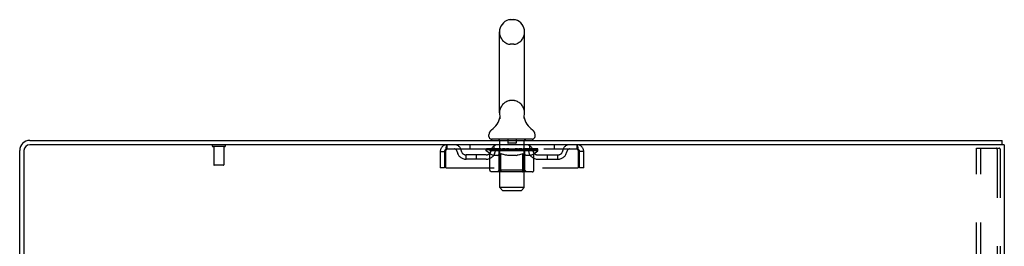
# Model space of a CAD drawing. Header units: inches. Extents: x 0 to 215, y 0 to 139.
# Tile 13 of 14: x 124 to 148, y 92.42 to 97.95. Entities that reach past the tile are written whole.
import ezdxf

# ---------------------------------------------------------------- set-up
doc = ezdxf.new("R2010")
doc.units = ezdxf.units.IN
doc.header["$LTSCALE"] = 11.804375
doc.header["$MEASUREMENT"] = 0
doc.linetypes.add('HIDDEN', pattern=[0.2, 0.1, -0.1])
doc.layers.get('0').update_dxf_attribs({"linetype": 'CONTINUOUS'})
doc.layers.add('DEFAULT_2', color=8, linetype='HIDDEN')

msp = doc.modelspace()

# ---------------------------------------------------------------- linework, layer by layer
at = {"color": 7, "linetype": 'Continuous'}
for p, q in [((136.043, 97.946), (135.956, 97.946)), ((135.694, 95.671), (135.694, 97.646)), ((136.306, 95.671), (136.306, 97.646)), ((135.7, 95.528), (135.698, 95.524)), ((136.294, 95.577), (136.295, 95.582)), ((136.294, 95.572), (136.294, 95.577)), ((136.294, 95.567), (136.294, 95.572)), ((136.294, 95.562), (136.294, 95.567)), ((136.294, 95.557), (136.294, 95.562)), ((136.295, 95.552), (136.294, 95.557)), ((136.295, 95.587), (136.296, 95.592)), ((136.295, 95.582), (136.295, 95.587)), ((136.295, 95.547), (136.295, 95.553)), ((136.296, 95.543), (136.295, 95.548)), ((136.296, 95.592), (136.297, 95.597)), ((136.297, 95.538), (136.296, 95.543)), ((136.297, 95.597), (136.298, 95.601)), ((136.298, 95.534), (136.297, 95.538)), ((135.437, 95.1), (135.437, 95.139)), ((136.562, 95.1), (136.562, 95.139)), ((135.5, 95.031), (135.5, 95.001)), ((136.5, 95.031), (135.5, 95.031)), ((136.5, 95.031), (136.5, 95.001)), ((147.944, 94.897), (147.91, 94.897)), ((147.948, 94.897), (147.948, 95.001))]:
    msp.add_line(p, q, dxfattribs=at)
at = {"color": 3, "linetype": 'Continuous'}
for p, q in [((124.246, 95.001), (147.948, 95.001)), ((147.91, 94.897), (124.246, 94.897)), ((148, 94.897), (147.944, 94.897)), ((148, 94.897), (148, 9.105)), ((124, 91.605), (124, 94.754)), ((124.104, 94.754), (124.104, 91.594))]:
    msp.add_line(p, q, dxfattribs=at)
at = {"color": 7, "linetype": 'Continuous'}
msp.add_lwpolyline([(135.702, 95.601), (135.703, 95.597), (135.704, 95.592), (135.704, 95.587), (135.705, 95.582), (135.705, 95.577), (135.706, 95.572), (135.706, 95.568), (135.706, 95.563), (135.705, 95.558), (135.705, 95.553), (135.704, 95.548), (135.703, 95.543), (135.702, 95.538), (135.701, 95.533), (135.7, 95.528)], dxfattribs=at)
for centre, radius, start, end in [((136, 97.646), 0.306, 105.6303, 180), ((135.956, 97.803), 0.144, 90, 105.6303), ((136.043, 97.803), 0.144, 74.3697, 90), ((136, 97.646), 0.306, 0, 74.3697), ((135.202, 95.688), 0.523, 304.6624, 347.2389), ((136, 95.671), 0.306, 180, 193.2053), ((136.798, 95.688), 0.523, 192.7611, 235.3376), ((136, 95.671), 0.306, 346.7947, 360), ((135.581, 95.139), 0.144, 124.6624, 180), ((135.506, 95.1), 0.069, 180, 265), ((136.493, 95.1), 0.069, 275, 360), ((136.419, 95.139), 0.144, 360, 55.3376)]:
    msp.add_arc(centre, radius, start, end, dxfattribs=at)
at = {"color": 3, "linetype": 'Continuous'}
for radius in [0.246, 0.142]:
    msp.add_arc((124.246, 94.754), radius, 90, 180, dxfattribs=at)
at = {"layer": 'DEFAULT_2', "color": 8, "linetype": 'HIDDEN'}
for p, q in [((136.043, 97.346), (135.956, 97.346)), ((136.043, 95.971), (135.956, 95.971)), ((128.996, 94.854), (128.712, 94.854)), ((128.73, 94.854), (128.73, 94.407)), ((128.978, 94.854), (128.978, 94.407)), ((134.417, 94.793), (134.417, 94.897)), ((134.969, 94.897), (134.969, 94.793)), ((135.562, 94.793), (135.562, 94.897)), ((135.68, 95.031), (135.68, 95.001)), ((135.7, 93.85), (135.7, 95.001)), ((135.895, 95.021), (135.895, 94.941)), ((136.095, 94.931), (135.905, 94.931)), ((136.105, 95.021), (136.105, 94.941)), ((136.3, 93.85), (136.3, 95.001)), ((136.32, 95.031), (136.32, 95.001)), ((136.437, 94.793), (136.437, 94.897)), ((137.031, 94.897), (137.031, 94.793)), ((137.583, 94.897), (137.583, 94.793)), ((147.32, 9.188), (147.32, 94.813)), ((147.32, 94.813), (147.801, 94.813)), ((147.424, 9.188), (147.424, 94.813)), ((147.801, 94.813), (147.875, 94.813)), ((134.25, 94.73), (134.25, 94.334)), ((134.25, 94.73), (134.354, 94.73)), ((134.354, 94.73), (134.354, 94.334)), ((134.384, 94.334), (134.384, 94.73)), ((134.417, 94.793), (137.583, 94.793)), ((134.885, 94.542), (134.885, 94.646)), ((135.368, 94.646), (134.885, 94.646)), ((135.135, 94.542), (135.135, 94.646)), ((135.367, 94.746), (135.367, 94.786)), ((135.367, 94.786), (135.673, 94.786)), ((135.463, 94.678), (135.367, 94.746)), ((136.633, 94.746), (135.367, 94.746)), ((135.368, 94.786), (135.368, 94.791)), ((135.488, 94.789), (135.368, 94.791)), ((135.376, 94.786), (135.376, 94.793)), ((135.385, 94.783), (135.385, 94.786)), ((135.385, 94.783), (136.615, 94.783)), ((135.394, 94.783), (135.394, 94.786)), ((135.395, 94.783), (135.395, 94.786)), ((135.405, 94.786), (135.405, 94.793)), ((135.421, 94.783), (135.421, 94.786)), ((135.423, 94.783), (135.423, 94.786)), ((135.451, 94.786), (135.451, 94.793)), ((135.463, 94.272), (135.463, 94.678)), ((135.463, 94.678), (135.478, 94.668)), ((135.466, 94.783), (135.466, 94.786)), ((135.469, 94.783), (135.469, 94.786)), ((135.493, 94.659), (135.478, 94.668)), ((135.488, 94.786), (135.488, 94.789)), ((135.508, 94.651), (135.493, 94.659)), ((135.522, 94.645), (135.507, 94.652)), ((135.515, 94.786), (135.515, 94.793)), ((135.516, 94.783), (135.516, 94.786)), ((135.517, 94.783), (135.517, 94.786)), ((135.52, 94.783), (135.52, 94.786)), ((135.536, 94.639), (135.522, 94.645)), ((135.527, 94.783), (135.527, 94.786)), ((135.527, 94.783), (135.527, 94.786)), ((135.53, 94.783), (135.53, 94.786)), ((135.534, 94.783), (135.534, 94.787)), ((135.551, 94.635), (135.536, 94.639)), ((135.538, 94.783), (135.538, 94.786)), ((135.644, 94.635), (135.551, 94.635)), ((135.552, 94.783), (135.552, 94.786)), ((135.57, 94.783), (135.57, 94.786)), ((135.571, 94.783), (135.571, 94.789)), ((135.591, 94.783), (135.591, 94.786)), ((135.591, 94.783), (135.591, 94.786)), ((135.593, 94.786), (135.593, 94.793)), ((135.602, 94.783), (135.602, 94.786)), ((135.607, 94.783), (135.607, 94.786)), ((135.616, 94.783), (135.616, 94.786)), ((135.627, 94.783), (135.627, 94.79)), ((135.643, 94.783), (135.643, 94.786)), ((135.644, 94.635), (135.659, 94.639)), ((135.646, 94.783), (135.646, 94.786)), ((135.673, 94.645), (135.659, 94.639)), ((135.673, 94.783), (135.673, 94.786)), ((135.687, 94.651), (135.673, 94.645)), ((135.74, 94.786), (135.678, 94.786)), ((135.683, 94.786), (135.683, 94.793)), ((135.687, 94.274), (135.687, 94.743)), ((135.702, 94.659), (135.687, 94.651)), ((135.69, 94.783), (135.69, 94.786)), ((135.695, 94.783), (135.695, 94.786)), ((135.701, 94.783), (135.701, 94.791)), ((135.716, 94.668), (135.701, 94.659)), ((135.705, 94.783), (135.705, 94.786)), ((135.716, 94.783), (135.716, 94.786)), ((135.731, 94.678), (135.716, 94.668)), ((135.731, 94.272), (135.731, 94.678)), ((135.731, 94.678), (135.76, 94.668)), ((135.74, 94.783), (135.74, 94.786)), ((135.815, 94.786), (135.756, 94.786)), ((135.789, 94.659), (135.76, 94.668)), ((135.776, 94.783), (135.776, 94.786)), ((135.783, 94.786), (135.783, 94.793)), ((135.787, 94.783), (135.787, 94.786)), ((135.789, 94.783), (135.789, 94.792)), ((135.817, 94.651), (135.789, 94.659)), ((135.792, 94.783), (135.792, 94.786)), ((135.799, 94.783), (135.799, 94.786)), ((135.815, 94.783), (135.815, 94.786)), ((135.845, 94.645), (135.817, 94.652)), ((135.895, 94.786), (135.841, 94.786)), ((135.873, 94.639), (135.845, 94.645)), ((135.854, 94.783), (135.854, 94.786)), ((135.901, 94.635), (135.873, 94.639)), ((135.885, 94.786), (136, 94.793)), ((135.89, 94.786), (135.89, 94.793)), ((135.89, 94.786), (135.89, 94.793)), ((135.89, 94.793), (135.89, 94.793)), ((135.89, 94.783), (135.89, 94.786)), ((135.894, 94.783), (135.894, 94.786)), ((135.895, 94.783), (135.895, 94.786)), ((135.896, 94.783), (135.896, 94.786)), ((136.099, 94.635), (135.901, 94.635)), ((135.979, 94.786), (135.931, 94.786)), ((135.936, 94.783), (135.936, 94.786)), ((135.979, 94.783), (135.979, 94.786)), ((135.997, 94.786), (135.997, 94.786)), ((135.997, 94.783), (135.997, 94.786)), ((135.997, 94.783), (135.997, 94.786)), ((136, 94.786), (136, 94.793)), ((136, 94.793), (136.114, 94.786)), ((136.002, 94.783), (136.002, 94.786)), ((136.002, 94.783), (136.002, 94.786)), ((136.002, 94.786), (136.002, 94.786)), ((136.021, 94.783), (136.021, 94.786)), ((136.021, 94.786), (136.069, 94.786)), ((136.063, 94.783), (136.063, 94.786)), ((136.099, 94.635), (136.126, 94.639)), ((136.104, 94.783), (136.104, 94.786)), ((136.104, 94.783), (136.104, 94.786)), ((136.104, 94.786), (136.159, 94.786)), ((136.105, 94.783), (136.105, 94.786)), ((136.109, 94.786), (136.109, 94.793)), ((136.109, 94.793), (136.11, 94.793)), ((136.109, 94.783), (136.109, 94.786)), ((136.11, 94.786), (136.11, 94.793)), ((136.154, 94.645), (136.126, 94.639)), ((136.146, 94.783), (136.146, 94.786)), ((136.182, 94.651), (136.154, 94.645)), ((136.209, 94.659), (136.181, 94.651)), ((136.185, 94.783), (136.185, 94.786)), ((136.185, 94.786), (136.244, 94.786)), ((136.2, 94.783), (136.2, 94.786)), ((136.208, 94.783), (136.208, 94.786)), ((136.238, 94.667), (136.209, 94.659)), ((136.21, 94.783), (136.21, 94.792)), ((136.213, 94.783), (136.213, 94.786)), ((136.216, 94.786), (136.216, 94.793)), ((136.224, 94.783), (136.224, 94.786)), ((136.266, 94.677), (136.237, 94.667)), ((136.26, 94.783), (136.26, 94.786)), ((136.26, 94.786), (136.322, 94.786)), ((136.266, 94.272), (136.266, 94.677)), ((136.266, 94.677), (136.28, 94.667)), ((136.294, 94.659), (136.28, 94.668)), ((136.284, 94.783), (136.284, 94.786)), ((136.308, 94.651), (136.294, 94.659)), ((136.295, 94.783), (136.295, 94.786)), ((136.299, 94.783), (136.299, 94.791)), ((136.305, 94.783), (136.305, 94.786)), ((136.321, 94.645), (136.308, 94.651)), ((136.31, 94.783), (136.31, 94.786)), ((136.313, 94.274), (136.313, 94.743)), ((136.316, 94.786), (136.316, 94.793)), ((136.335, 94.639), (136.321, 94.645)), ((136.327, 94.783), (136.327, 94.786)), ((136.327, 94.786), (136.528, 94.786)), ((136.348, 94.635), (136.335, 94.639)), ((136.452, 94.635), (136.348, 94.635)), ((136.354, 94.783), (136.354, 94.786)), ((136.357, 94.783), (136.357, 94.786)), ((136.372, 94.783), (136.372, 94.79)), ((136.384, 94.783), (136.384, 94.786)), ((136.393, 94.783), (136.393, 94.786)), ((136.397, 94.783), (136.397, 94.786)), ((136.407, 94.786), (136.407, 94.793)), ((136.408, 94.783), (136.408, 94.786)), ((136.408, 94.783), (136.408, 94.786)), ((136.429, 94.783), (136.429, 94.789)), ((136.429, 94.783), (136.429, 94.786)), ((136.447, 94.783), (136.447, 94.786)), ((136.452, 94.635), (136.466, 94.639)), ((136.461, 94.783), (136.461, 94.786)), ((136.479, 94.645), (136.465, 94.639)), ((136.466, 94.783), (136.466, 94.787)), ((136.469, 94.783), (136.469, 94.786)), ((136.473, 94.783), (136.473, 94.786)), ((136.473, 94.783), (136.473, 94.786)), ((136.493, 94.651), (136.479, 94.645)), ((136.48, 94.783), (136.48, 94.786)), ((136.483, 94.783), (136.483, 94.786)), ((136.484, 94.783), (136.484, 94.786)), ((136.485, 94.786), (136.485, 94.793)), ((136.506, 94.659), (136.492, 94.651)), ((136.52, 94.667), (136.506, 94.659)), ((136.534, 94.677), (136.52, 94.667)), ((136.531, 94.783), (136.531, 94.786)), ((136.534, 94.783), (136.534, 94.786)), ((136.534, 94.677), (136.633, 94.746)), ((136.534, 94.272), (136.534, 94.677)), ((136.548, 94.786), (136.548, 94.793)), ((136.577, 94.783), (136.577, 94.786)), ((136.579, 94.783), (136.579, 94.786)), ((136.595, 94.786), (136.595, 94.793)), ((136.605, 94.783), (136.605, 94.786)), ((136.606, 94.783), (136.606, 94.786)), ((136.615, 94.783), (136.615, 94.786)), ((136.623, 94.786), (136.623, 94.793)), ((136.631, 94.646), (137.114, 94.646)), ((136.633, 94.746), (136.633, 94.793)), ((136.864, 94.542), (136.864, 94.646)), ((137.114, 94.542), (137.114, 94.646)), ((137.616, 94.73), (137.616, 94.334)), ((137.646, 94.334), (137.646, 94.73)), ((137.75, 94.73), (137.646, 94.73)), ((137.75, 94.334), (137.75, 94.73)), ((147.822, 94.783), (147.822, 9.218)), ((147.896, 94.783), (147.896, 9.218)), ((128.968, 94.397), (128.74, 94.397)), ((134.354, 94.334), (134.25, 94.334)), ((134.384, 94.334), (137.616, 94.334)), ((135.368, 94.542), (134.885, 94.542)), ((136.631, 94.542), (137.114, 94.542)), ((137.75, 94.334), (137.646, 94.334)), ((136.491, 94.235), (135.506, 94.235)), ((135.687, 94.274), (135.647, 94.235)), ((136.313, 94.274), (135.687, 94.274)), ((136.245, 94.235), (136.247, 94.235)), ((136.252, 94.237), (136.255, 94.239)), ((136.255, 94.239), (136.257, 94.241)), ((136.313, 94.274), (136.352, 94.235)), ((135.769, 93.781), (135.7, 93.85)), ((136.3, 93.85), (135.7, 93.85)), ((136.231, 93.781), (136.3, 93.85)), ((135.769, 93.781), (136.231, 93.781))]:
    msp.add_line(p, q, dxfattribs=at)
for points in [[(134.384, 94.73), (134.386, 94.749), (134.388, 94.767), (134.391, 94.785), (134.393, 94.802), (134.396, 94.819), (134.398, 94.834), (134.4, 94.848), (134.403, 94.86), (134.405, 94.871), (134.407, 94.88), (134.41, 94.887), (134.412, 94.893), (134.414, 94.896), (134.417, 94.897)], [(137.583, 94.897), (137.585, 94.896), (137.587, 94.893), (137.59, 94.887), (137.592, 94.88), (137.595, 94.871), (137.597, 94.86), (137.599, 94.848), (137.602, 94.834), (137.604, 94.819), (137.606, 94.802), (137.609, 94.785), (137.611, 94.767), (137.613, 94.749), (137.616, 94.73)], [(147.816, 94.805), (147.812, 94.809), (147.807, 94.812), (147.801, 94.813)], [(147.816, 94.805), (147.819, 94.798), (147.821, 94.791), (147.822, 94.783)], [(147.89, 94.805), (147.885, 94.809), (147.88, 94.812), (147.875, 94.813)], [(147.89, 94.805), (147.893, 94.798), (147.895, 94.791), (147.896, 94.783)], [(134.384, 94.73), (134.386, 94.737), (134.388, 94.744), (134.391, 94.751), (134.393, 94.757), (134.396, 94.763), (134.398, 94.769), (134.4, 94.774), (134.403, 94.779), (134.405, 94.783), (134.407, 94.787), (134.41, 94.789), (134.412, 94.791), (134.414, 94.792), (134.417, 94.793)], [(137.583, 94.793), (137.585, 94.792), (137.587, 94.791), (137.59, 94.789), (137.592, 94.787), (137.595, 94.783), (137.597, 94.779), (137.599, 94.774), (137.602, 94.769), (137.604, 94.763), (137.606, 94.757), (137.609, 94.751), (137.611, 94.744), (137.613, 94.737), (137.616, 94.73)], [(135.506, 94.235), (135.501, 94.235), (135.496, 94.236), (135.491, 94.237), (135.486, 94.239), (135.481, 94.241), (135.477, 94.244), (135.473, 94.248), (135.47, 94.252), (135.467, 94.256), (135.465, 94.261), (135.464, 94.266), (135.463, 94.272)], [(135.752, 94.235), (135.75, 94.235), (135.747, 94.236), (135.745, 94.237), (135.742, 94.239), (135.74, 94.241), (135.738, 94.244), (135.736, 94.248), (135.734, 94.252), (135.733, 94.256), (135.732, 94.261), (135.731, 94.266), (135.731, 94.272)], [(136.247, 94.235), (136.25, 94.236), (136.252, 94.237)], [(136.257, 94.241), (136.259, 94.244), (136.261, 94.248), (136.263, 94.252), (136.264, 94.256)], [(136.259, 94.244), (136.261, 94.248), (136.263, 94.252)], [(136.264, 94.256), (136.265, 94.261), (136.266, 94.266), (136.266, 94.272)], [(136.265, 94.261), (136.266, 94.266), (136.266, 94.272)], [(136.491, 94.235), (136.496, 94.235), (136.501, 94.236), (136.506, 94.237), (136.511, 94.239), (136.516, 94.241), (136.52, 94.244), (136.524, 94.248), (136.527, 94.252), (136.53, 94.256), (136.532, 94.261), (136.533, 94.266), (136.534, 94.272)]]:
    msp.add_lwpolyline(points, dxfattribs=at)
for centre, radius, start, end in [((136, 97.646), 0.306, 180, 254.3697), ((136, 97.646), 0.306, 285.6303, 360), ((135.956, 97.49), 0.144, 254.3697, 270), ((136.043, 97.49), 0.144, 270, 285.6303), ((136, 95.671), 0.306, 105.6303, 180), ((135.956, 95.828), 0.144, 90, 105.6303), ((136.043, 95.828), 0.144, 74.3697, 90), ((136, 95.671), 0.306, 0, 74.3697), ((128.712, 94.875), 0.0215, 90, 270), ((128.996, 94.875), 0.0215, 270, 90), ((134.417, 94.73), 0.167, 90, 180), ((134.596, 94.73), 0.167, 8.0716, 90), ((135.657, 94.73), 0.167, 90, 171.9284), ((135.506, 95.1), 0.069, 265, 270), ((135.67, 95.001), 0.03, 0, 90), ((135.885, 95.021), 0.01, 0, 90), ((135.905, 94.941), 0.01, 180, 270), ((136.095, 94.941), 0.01, 270, 360), ((136.115, 95.021), 0.01, 90, 180), ((136.33, 95.001), 0.03, 90, 180), ((136.342, 94.73), 0.167, 8.0716, 90), ((136.493, 95.1), 0.069, 270, 275), ((137.403, 94.73), 0.167, 90, 171.9284), ((137.583, 94.73), 0.167, 0, 90), ((134.417, 94.73), 0.063, 90, 180), ((134.597, 94.73), 0.0625, 7.9863, 90), ((134.885, 94.771), 0.229, 187.9863, 270), ((134.885, 94.771), 0.125, 188.0716, 270), ((135.368, 94.771), 0.125, 270, 351.9284), ((135.368, 94.771), 0.229, 270, 352.0137), ((135.657, 94.73), 0.0625, 90, 172.0137), ((135.647, 94.743), 0.0398, 0, 90), ((136.352, 94.743), 0.0398, 90, 180), ((136.343, 94.73), 0.0625, 7.9863, 90), ((136.631, 94.771), 0.229, 187.9863, 270), ((136.631, 94.771), 0.125, 188.0716, 270), ((137.114, 94.771), 0.125, 270, 351.9284), ((137.114, 94.771), 0.229, 270, 352.0137), ((137.403, 94.73), 0.0625, 90, 172.0137), ((137.583, 94.73), 0.063, 0, 90), ((128.74, 94.407), 0.01, 180, 270), ((128.968, 94.407), 0.01, 270, 360)]:
    msp.add_arc(centre, radius, start, end, dxfattribs=at)
for centre, major_axis, ratio, start_param, end_param in [((136, 94.793), (0.633, 0.007), 0.05963, 9.249616, 9.431313), ((136, 94.793), (0.633, 0), 0.060556, -3.083241, -2.96706), ((135.322, 94.781), (0.198, 0.002), 0.05963, 0.25549, 1.295341), ((136, 94.793), (0.633, 0.013), 0.05688, 2.791345, 2.965878), ((135.391, 94.781), (0.198, -0.002), 0.05963, 0.605815, 1.645666), ((136, 94.793), (0.633, -0.007), 0.05963, -2.96643, -2.791898), ((135.322, 94.774), (0.198, 0.004), 0.05688, 1.20151, 1.294789), ((135.391, 94.774), (0.198, 0), 0.060556, 1.551758, 1.645036), ((135.392, 94.777), (0.164, 0.002), 0.05963, 1.065228, 1.614276), ((135.347, 94.774), (0.198, 0.002), 0.05963, 1.170259, 1.376596), ((135.372, 94.777), (0.164, 0.003), 0.05688, 0.890143, 1.43919), ((135.43, 94.777), (0.164, 0), 0.060556, 1.240391, 1.789438), ((135.319, 94.781), (0.198, 0.004), 0.05688, 0.080405, 1.120256), ((136, 94.793), (0.633, 0.019), 0.052395, 2.616403, 2.790936), ((135.453, 94.781), (0.198, -0.004), 0.05688, 0.7809, 1.820751), ((136, 94.793), (0.633, -0.013), 0.05688, -2.791345, -2.616812), ((135.319, 94.774), (0.198, 0.006), 0.052395, 1.026568, 1.119847), ((135.453, 94.774), (0.198, -0.002), 0.05963, 1.72692, 1.820198), ((135.372, 94.777), (0.164, 0.005), 0.052395, 0.715201, 1.264248), ((135.486, 94.777), (0.164, -0.002), 0.05963, 1.415553, 1.9646), ((136, 94.793), (0.633, 0.025), 0.046319, 2.441654, 2.616187), ((135.533, 94.781), (0.198, -0.006), 0.052395, 0.955842, 1.995693), ((135.336, 94.781), (0.198, 0.006), 0.052395, -0.094537, 0.945314), ((136, 94.793), (0.633, -0.019), 0.052395, -2.616403, -2.44187), ((135.336, 94.774), (0.198, 0.008), 0.046319, 0.851819, 0.945098), ((135.533, 94.774), (0.198, -0.004), 0.05688, 1.902006, 1.995284), ((135.39, 94.777), (0.164, 0.006), 0.046319, 0.540452, 1.089499), ((135.557, 94.777), (0.164, -0.003), 0.05688, 1.590638, 2.139686), ((135.347, 94.781), (0.198, 0), 0.060556, 0.430652, 0.777569), ((136, 94.793), (0.633, 0.029), 0.038841, 2.267123, 2.441656), ((135.626, 94.781), (0.198, -0.008), 0.046319, 1.130591, 2.170442), ((135.373, 94.781), (0.198, 0.008), 0.046319, -0.269286, 0.770565), ((136, 94.793), (0.633, -0.025), 0.046319, -2.441654, -2.267121), ((135.373, 94.774), (0.198, 0.009), 0.038841, 0.677289, 0.770567), ((135.626, 94.774), (0.198, -0.006), 0.052395, 2.076947, 2.170226), ((135.427, 94.777), (0.164, 0.008), 0.038841, 0.365921, 0.914969), ((135.641, 94.777), (0.164, -0.005), 0.052395, 1.76558, 2.314627), ((136, 94.793), (0.633, 0.033), 0.030195, 2.09281, 2.267343), ((135.731, 94.781), (0.198, -0.009), 0.038841, 1.305122, 2.344973), ((135.429, 94.781), (0.198, 0.009), 0.038841, -0.443817, 0.596034), ((136, 94.793), (0.633, -0.029), 0.038841, -2.267123, -2.092591), ((135.429, 94.774), (0.198, 0.01), 0.030195, 0.502975, 0.596254), ((135.731, 94.774), (0.198, -0.008), 0.046319, 2.251696, 2.344975), ((135.481, 94.777), (0.164, 0.009), 0.030195, 0.191608, 0.740655), ((135.737, 94.777), (0.164, -0.006), 0.046319, 1.940329, 2.489376), ((135.502, 94.781), (0.198, 0.01), 0.030195, -0.61813, 0.421721), ((136, 94.793), (0.633, 0.036), 0.020645, 1.918687, 2.09322), ((135.844, 94.781), (0.198, -0.01), 0.030195, 1.479435, 2.519286), ((136, 94.793), (0.633, -0.033), 0.030195, -2.09281, -1.918277), ((135.502, 94.774), (0.198, 0.011), 0.020645, 0.328852, 0.422131), ((135.844, 94.774), (0.198, -0.009), 0.038841, 2.426227, 2.519505), ((135.551, 94.777), (0.164, 0.009), 0.020645, 0.017485, 0.566532), ((135.84, 94.777), (0.164, -0.008), 0.038841, 2.11486, 2.663907), ((135.591, 94.781), (0.198, 0.011), 0.020645, -0.792253, 0.247598), ((136, 94.793), (0.633, 0.038), 0.010478, 1.744704, 1.919237), ((135.962, 94.781), (0.198, -0.011), 0.020645, 1.653558, 2.693409), ((136, 94.793), (0.633, -0.036), 0.020645, -1.918687, -1.744154), ((135.591, 94.774), (0.198, 0.012), 0.010478, 0.154869, 0.248148), ((135.962, 94.774), (0.198, -0.01), 0.030195, 2.60054, 2.693819), ((135.635, 94.777), (0.164, 0.01), 0.010478, 6.126688, 6.675735), ((135.949, 94.777), (0.164, -0.009), 0.030195, 2.289173, 2.83822), ((135.692, 94.781), (0.198, 0.012), 0.010478, -0.966236, -0.000846), ((136.081, 94.781), (0.198, -0.012), 0.010478, 1.827541, 2.867392), ((136, 94.793), (0.633, -0.038), 0.010478, -1.744704, -1.570171), ((136.081, 94.774), (0.198, -0.011), 0.020645, 2.774664, 2.867942), ((136.059, 94.777), (0.164, -0.009), 0.020645, 2.463296, 3.012344), ((135.919, 94.781), (0.198, 0.012), 0.010478, 0.274201, 1.314052), ((135.833, 94.777), (0.164, 0.01), 0.010478, -0.000483, 0.504314), ((135.803, 94.774), (0.198, 0.012), 0.010478, 0.099668, 0.192946), ((136, 94.793), (0.633, 0.038), 0.010478, -1.571421, -1.396888), ((136.197, 94.774), (0.198, -0.012), 0.010478, 2.948646, 3.041925), ((136.167, 94.777), (0.164, -0.01), 0.010478, 2.637279, 3.142076), ((136.038, 94.781), (0.198, 0.011), 0.020645, 0.448184, 1.488034), ((135.941, 94.777), (0.164, 0.009), 0.020645, 0.129249, 0.678296), ((135.919, 94.774), (0.198, 0.011), 0.020645, 0.273651, 0.366929), ((136.307, 94.781), (0.198, -0.012), 0.010478, -3.140747, -2.175357), ((136, 94.793), (0.633, 0.036), 0.020645, -1.397439, -1.222906), ((136, 94.793), (0.633, -0.038), 0.010478, 1.222355, 1.396888), ((136.156, 94.781), (0.198, 0.01), 0.030195, 0.622307, 1.662158), ((136.051, 94.777), (0.164, 0.009), 0.030195, 0.303372, 0.852419), ((136.364, 94.777), (0.164, -0.01), 0.010478, 2.749043, 3.29809), ((136.408, 94.781), (0.198, -0.011), 0.020645, 2.893995, 3.933846), ((136.038, 94.774), (0.198, 0.01), 0.030195, 0.447774, 0.541052), ((136.408, 94.774), (0.198, -0.012), 0.010478, 2.893445, 2.986723), ((136, 94.793), (0.633, 0.033), 0.030195, -1.223315, -1.048783), ((136, 94.793), (0.633, -0.036), 0.020645, 1.048373, 1.222906), ((136.269, 94.781), (0.198, 0.009), 0.038841, 0.79662, 1.836471), ((136.159, 94.777), (0.164, 0.008), 0.038841, 0.477686, 1.026733), ((136.448, 94.777), (0.164, -0.009), 0.020645, 2.57506, 3.124108), ((136.497, 94.781), (0.198, -0.01), 0.030195, 2.719872, 3.759723), ((136.373, 94.781), (0.198, 0.008), 0.046319, 0.971151, 2.011002), ((136.156, 94.774), (0.198, 0.009), 0.038841, 0.622087, 0.715366), ((136.497, 94.774), (0.198, -0.011), 0.020645, 2.719462, 2.812741), ((136, 94.793), (0.633, 0.029), 0.038841, -1.049002, -0.874469), ((136, 94.793), (0.633, -0.033), 0.030195, 0.87425, 1.048783), ((136.263, 94.777), (0.164, 0.006), 0.046319, 0.652216, 1.201263), ((136.467, 94.781), (0.198, 0.006), 0.052395, 1.1459, 2.185751), ((136.518, 94.777), (0.164, -0.009), 0.030195, 2.400937, 2.949985), ((136.571, 94.781), (0.198, -0.009), 0.038841, 2.545558, 3.585409), ((136.358, 94.777), (0.164, 0.005), 0.052395, 0.826965, 1.376012), ((136.269, 94.774), (0.198, 0.008), 0.046319, 0.796618, 0.889896), ((136.571, 94.774), (0.198, -0.01), 0.030195, 2.545339, 2.638617), ((136.546, 94.781), (0.198, 0.004), 0.05688, 1.320842, 2.360692), ((136, 94.793), (0.633, 0.025), 0.046319, -0.874471, -0.699939), ((136, 94.793), (0.633, -0.029), 0.038841, 0.699936, 0.874469), ((136.627, 94.781), (0.198, -0.008), 0.046319, 2.371028, 3.410879), ((136.573, 94.777), (0.164, -0.008), 0.038841, 2.226624, 2.775671), ((136.609, 94.781), (0.198, 0.002), 0.05963, 1.495927, 2.535778), ((136.443, 94.777), (0.164, 0.003), 0.05688, 1.001907, 1.550954), ((136.664, 94.781), (0.198, -0.006), 0.052395, 2.196279, 3.23613), ((136.61, 94.777), (0.164, -0.006), 0.046319, 2.052093, 2.601141), ((136.373, 94.774), (0.198, 0.006), 0.052395, 0.971367, 1.064645), ((136.653, 94.781), (0.198, 0), 0.060556, 1.671089, 2.71094), ((136.627, 94.774), (0.198, -0.009), 0.038841, 2.371026, 2.464304), ((136.681, 94.781), (0.198, -0.004), 0.05688, 2.021337, 3.061188), ((136, 94.793), (0.633, 0.019), 0.052395, -0.699723, -0.52519), ((136, 94.793), (0.633, -0.025), 0.046319, 0.525406, 0.699939), ((136.677, 94.781), (0.198, -0.002), 0.05963, 1.846251, 2.886102), ((136.514, 94.777), (0.164, 0.002), 0.05963, 1.176993, 1.72604), ((136.628, 94.777), (0.164, -0.005), 0.052395, 1.877344, 2.426392), ((136.569, 94.777), (0.164, 0), 0.060556, 1.352155, 1.901202), ((136.627, 94.777), (0.164, -0.003), 0.05688, 1.702402, 2.25145), ((136.608, 94.777), (0.164, -0.002), 0.05963, 1.527317, 2.076364), ((136.467, 94.774), (0.198, 0.004), 0.05688, 1.146309, 1.239587), ((136.664, 94.774), (0.198, -0.008), 0.046319, 2.196495, 2.289773), ((136, 94.793), (0.633, 0.013), 0.05688, -0.524781, -0.350248), ((136, 94.793), (0.633, -0.019), 0.052395, 0.350657, 0.52519), ((136.546, 94.774), (0.198, 0.002), 0.05963, 1.321394, 1.414673), ((136.681, 94.774), (0.198, -0.006), 0.052395, 2.021746, 2.115024), ((136, 94.793), (0.633, 0.007), 0.05963, -0.349695, -0.175162), ((136, 94.793), (0.633, -0.013), 0.05688, 0.175715, 0.350248), ((136.609, 94.774), (0.198, 0), 0.060556, 1.496556, 1.589835), ((136.677, 94.774), (0.198, -0.004), 0.05688, 1.846804, 1.940083), ((136.653, 94.774), (0.198, -0.002), 0.05963, 1.671719, 1.764997), ((136, 94.793), (0.633, 0), 0.060556, -0.174533, 0), ((136, 94.793), (0.633, -0.007), 0.05963, 0.000629, 0.175162)]:
    msp.add_ellipse(centre, major_axis=major_axis, ratio=ratio, start_param=start_param, end_param=end_param, dxfattribs=at)

doc.saveas('drawing.dxf')
